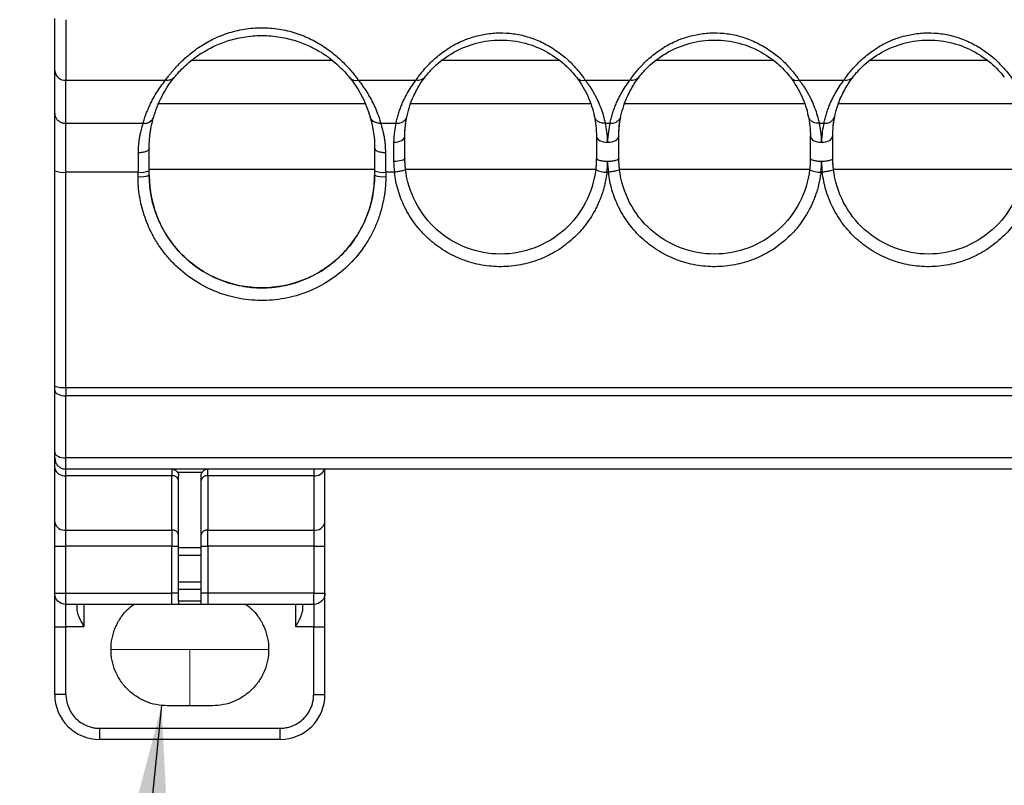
# Model space of a CAD drawing. Header units: millimetres. Extents: x 13 to 546, y 13 to 419.
# Tile 11 of 27: x 84 to 128, y 296 to 330. Entities that reach past the tile are written whole.
import ezdxf

# ---------------------------------------------------------------- set-up
doc = ezdxf.new("R2010")
doc.units = ezdxf.units.MM
doc.header["$LTSCALE"] = 2
doc.linetypes.add('CENTERX2', pattern=[20.32, 12.7, -2.54, 2.54, -2.54])
doc.layers.add('DIMENSIONS', color=140, linetype='Continuous', lineweight=25)
doc.styles.add('SLDTEXTSTYLE0', font='TXT', dxfattribs={"width": 0.7})
doc.dimstyles.new('SLDDIMSTYLE4', dxfattribs={"dimtxt": 4.316016, "dimasz": 6.604, "dimexe": 0, "dimexo": 0.0625, "dimgap": 1.079004, "dimtad": 0, "dimtih": 1, "dimtoh": 1, "dimrnd": 1e-09, "dimzin": 4, "dimdsep": 46, "dimtxsty": 'SLDTEXTSTYLE0', "dimsah": 1, "dimcen": 0, "dimadec": 0, "dimazin": 1, "dimtfac": 1, "dimtofl": 0, "dimtmove": 0, "dimatfit": 3, "dimfxl": 0, "dimfrac": 2, "dimtolj": 1, "dimtzin": 12, "dimarcsym": 0})

# ---------------------------------------------------------------- blocks, each defined once
blk = doc.blocks.new('_D_9')
at = {"layer": 'DIMENSIONS'}
for p, q in [((90.538, 299.761), (88.206, 277.032)), ((58.194, 283.3), (56.745, 283.3)), ((56.745, 283.3), (56.745, 276.44)), ((71.02, 283.3), (72.469, 283.3)), ((72.469, 283.3), (72.469, 276.44)), ((88.206, 277.032), (77.093, 277.032)), ((56.745, 276.44), (58.194, 276.44)), ((72.469, 276.44), (71.02, 276.44))]:
    blk.add_line(p, q, dxfattribs=at)
blk.add_solid([(90.538, 299.761), (88.853, 293.296), (90.875, 293.088)], dxfattribs=at)
at = {"layer": 'DIMENSIONS', "char_height": 4.2333, "attachment_point": 1, "style": 'SLDTEXTSTYLE0'}
for s, insert in [('%%c', (56.731, 289.723)), ('5.0', (63.248, 289.723)), ('0.20', (58.194, 281.897)), ('X4', (60.879, 274.071))]:
    blk.add_mtext(s, dxfattribs=dict(at, insert=insert))

msp = doc.modelspace()

# ---------------------------------------------------------------- linework, layer by layer
for p, q in [((86.293, 330.202), (86.293, 327.515)), ((98.135, 328.388), (91.852, 328.388)), ((108.222, 328.388), (102.965, 328.388)), ((117.722, 328.388), (112.465, 328.388)), ((127.222, 328.388), (121.965, 328.388)), ((85.793, 326.036), (85.793, 327.951)), ((86.293, 327.515), (90.712, 327.515)), ((86.293, 325.603), (86.293, 327.515)), ((99.274, 327.515), (101.834, 327.515)), ((109.353, 327.515), (111.334, 327.515)), ((118.853, 327.515), (120.834, 327.515)), ((90.402, 326.478), (99.584, 326.478)), ((101.591, 326.478), (109.595, 326.478)), ((111.091, 326.478), (119.095, 326.478)), ((120.591, 326.478), (128.595, 326.478)), ((86.293, 325.603), (89.713, 325.603)), ((86.293, 323.432), (86.293, 325.603)), ((100.274, 325.603), (100.947, 325.603)), ((110.24, 325.603), (110.447, 325.603)), ((119.74, 325.603), (119.947, 325.603)), ((89.993, 324.498), (89.976, 324.462)), ((100.011, 324.461), (99.993, 324.498)), ((100.843, 324.762), (100.843, 323.907)), ((89.493, 324.292), (89.493, 323.432)), ((100.493, 323.432), (100.493, 324.292)), ((99.993, 323.55), (89.993, 323.55)), ((109.814, 323.55), (101.373, 323.55)), ((119.314, 323.55), (110.873, 323.55)), ((128.814, 323.55), (120.373, 323.55)), ((85.793, 313.94), (85.793, 323.493)), ((89.493, 323.432), (86.293, 323.432)), ((86.293, 313.879), (86.293, 323.432)), ((89.493, 323.237), (89.493, 323.432)), ((89.993, 323.298), (89.993, 323.493)), ((99.993, 323.493), (99.993, 323.298)), ((100.876, 323.432), (100.493, 323.432)), ((100.493, 323.432), (100.493, 323.237)), ((110.376, 323.432), (110.311, 323.432)), ((119.876, 323.432), (119.811, 323.432)), ((85.793, 313.75), (85.793, 313.94)), ((85.793, 310.998), (85.793, 313.75)), ((86.293, 313.879), (165.293, 313.879)), ((86.293, 313.879), (86.293, 313.5)), ((165.293, 313.5), (86.293, 313.5)), ((86.293, 310.748), (86.293, 313.5)), ((85.793, 310.748), (85.831, 310.561)), ((165.293, 310.748), (86.293, 310.748)), ((86.293, 310.248), (86.293, 310.748)), ((85.793, 307.895), (85.793, 310.309)), ((165.293, 310.248), (86.293, 310.248)), ((86.293, 309.955), (86.293, 310.248)), ((90.993, 310.248), (90.993, 309.955)), ((92.336, 310.102), (91.251, 310.102)), ((92.593, 309.955), (92.593, 310.248)), ((97.293, 310.248), (97.293, 309.955)), ((97.793, 307.895), (97.793, 310.248)), ((90.993, 309.955), (86.293, 309.955)), ((86.293, 307.541), (86.293, 309.955)), ((90.993, 307.541), (90.993, 309.955)), ((91.293, 306.773), (91.293, 309.948)), ((92.293, 306.773), (92.293, 309.948)), ((97.293, 309.955), (92.593, 309.955)), ((92.593, 309.955), (92.593, 307.541)), ((97.293, 309.955), (97.293, 307.541)), ((86.293, 307.541), (90.993, 307.541)), ((86.293, 306.834), (86.293, 307.541)), ((90.993, 307.541), (90.993, 306.834)), ((92.593, 307.541), (97.293, 307.541)), ((92.593, 306.834), (92.593, 307.541)), ((97.293, 307.541), (97.293, 306.834)), ((85.793, 306.834), (86.293, 306.834)), ((85.793, 304.748), (85.793, 306.834)), ((90.993, 306.834), (86.293, 306.834)), ((86.293, 304.748), (86.293, 306.834)), ((90.993, 306.834), (91.293, 306.834)), ((90.993, 304.748), (90.993, 306.834)), ((91.293, 306.773), (92.293, 306.773)), ((92.293, 306.834), (92.593, 306.834)), ((92.593, 306.834), (92.593, 304.748)), ((97.293, 306.834), (92.593, 306.834)), ((97.293, 306.834), (97.793, 306.834)), ((97.293, 306.834), (97.293, 304.748)), ((97.793, 304.748), (97.793, 306.834)), ((92.293, 306.42), (91.293, 306.42)), ((91.293, 305.255), (91.293, 306.42)), ((92.293, 305.255), (92.293, 306.42)), ((91.293, 305.255), (92.293, 305.255)), ((85.793, 304.748), (85.94, 304.748)), ((86.293, 304.748), (90.993, 304.748)), ((90.993, 304.248), (90.993, 304.748)), ((91.293, 304.748), (90.993, 304.748)), ((92.293, 304.902), (91.293, 304.902)), ((91.293, 304.395), (91.293, 304.902)), ((92.293, 304.395), (92.293, 304.902)), ((92.593, 304.748), (92.293, 304.748)), ((92.593, 304.748), (92.593, 304.248)), ((97.293, 304.748), (92.593, 304.748)), ((97.293, 304.748), (97.647, 304.748)), ((92.293, 304.395), (91.293, 304.395)), ((90.993, 304.248), (86.293, 304.248)), ((86.293, 303.248), (86.293, 304.248)), ((87.093, 304.248), (87.093, 303.248)), ((92.293, 304.248), (91.293, 304.248)), ((97.293, 304.248), (92.593, 304.248)), ((96.493, 303.248), (96.493, 304.248)), ((97.293, 304.248), (97.293, 303.248)), ((85.793, 303.248), (86.293, 303.248)), ((85.793, 300.248), (85.793, 303.248)), ((87.093, 303.248), (86.293, 303.248)), ((86.293, 300.248), (86.293, 303.248)), ((97.293, 303.248), (96.493, 303.248)), ((97.293, 303.248), (97.793, 303.248)), ((97.293, 300.248), (97.293, 303.248)), ((97.793, 300.248), (97.793, 303.248)), ((86.293, 300.248), (85.793, 300.248)), ((97.293, 300.248), (97.793, 300.248)), ((92.793, 299.748), (90.793, 299.748)), ((87.793, 298.748), (95.793, 298.748)), ((87.793, 298.248), (87.793, 298.748)), ((95.793, 298.748), (95.793, 298.248)), ((95.793, 298.248), (87.793, 298.248))]:
    msp.add_line(p, q)
at = {"color": 7, "linetype": 'CENTERX2', "lineweight": 18}
for p, q in [((88.293, 302.248), (95.293, 302.248)), ((91.793, 299.748), (91.793, 302.248))]:
    msp.add_line(p, q, dxfattribs=at)
at = {"flags": 128}
for points in [[(100.843, 324.762), (100.941, 324.768), (101.035, 324.784), (101.121, 324.81), (101.197, 324.846), (101.259, 324.889), (101.305, 324.939), (101.334, 324.992), (101.343, 325.048)], [(109.843, 325.048), (109.853, 324.992), (109.881, 324.939), (109.928, 324.889), (109.99, 324.846), (110.066, 324.81), (110.152, 324.784), (110.246, 324.768), (110.343, 324.762)], [(110.343, 324.762), (110.441, 324.768), (110.535, 324.784), (110.621, 324.81), (110.697, 324.846), (110.759, 324.889), (110.805, 324.939), (110.834, 324.992), (110.843, 325.048)], [(119.343, 325.048), (119.353, 324.992), (119.381, 324.939), (119.428, 324.889), (119.49, 324.846), (119.566, 324.81), (119.652, 324.784), (119.746, 324.768), (119.843, 324.762)], [(119.843, 324.762), (119.941, 324.768), (120.035, 324.784), (120.121, 324.81), (120.197, 324.846), (120.259, 324.889), (120.305, 324.939), (120.334, 324.992), (120.343, 325.048)], [(101.343, 324.048), (101.334, 324.021), (101.305, 323.994), (101.259, 323.97), (101.197, 323.948), (101.121, 323.931), (101.035, 323.918), (100.941, 323.91), (100.843, 323.907)], [(85.793, 313.75), (85.803, 313.702), (85.831, 313.655), (85.878, 313.612), (85.94, 313.574), (86.016, 313.543), (86.102, 313.519), (86.196, 313.505), (86.293, 313.5)], [(85.793, 310.998), (85.803, 310.949), (85.831, 310.903), (85.878, 310.859), (85.94, 310.821), (86.016, 310.79), (86.102, 310.767), (86.196, 310.753), (86.293, 310.748)]]:
    msp.add_lwpolyline(points, dxfattribs=at)
for centre, radius, start, end in [((86.264, 327.985), 0.471, 184.1503, 273.6216), ((99.181, 327.898), 0.394, 221.3721, 283.686), ((109.262, 327.903), 0.398, 220.1744, 283.2413), ((118.762, 327.903), 0.398, 220.1744, 283.2413), ((110.314, 324.537), 1.105, 243.1224, 269.8518), ((119.814, 324.537), 1.105, 243.1224, 269.8518), ((86.17, 324.504), 1.078, 249.5465, 276.5567), ((89.616, 324.504), 1.078, 263.4433, 290.4535), ((89.616, 324.309), 1.078, 263.4433, 290.4535), ((100.37, 324.504), 1.078, 249.5465, 276.5567), ((100.37, 324.309), 1.078, 249.5465, 276.5567), ((86.17, 314.95), 1.078, 249.5465, 276.5567), ((86.231, 310.397), 0.446, 191.4218, 278.0495), ((97.342, 310.435), 0.482, 264.2434, 337.2283), ((91.031, 309.69), 0.268, 11.4218, 98.0495), ((92.556, 309.69), 0.268, 81.9505, 168.5782), ((86.231, 307.983), 0.446, 191.4218, 278.0495), ((97.356, 307.983), 0.446, 261.9505, 348.5782), ((91.031, 307.276), 0.268, 11.4218, 98.0495), ((92.556, 307.276), 0.268, 81.9505, 168.5782), ((87.793, 300.248), 2, 180, 270), ((95.793, 300.248), 2, 270, 0)]:
    msp.add_arc(centre, radius, start, end)
for points, knots in [([(85.793, 327.951), (85.793, 327.982), (85.793, 328.043), (85.793, 328.146), (85.793, 328.255), (85.793, 328.413), (85.793, 328.63), (85.793, 328.918), (85.793, 329.23), (85.793, 329.56), (85.793, 329.903), (85.793, 330.141), (85.793, 330.259)], [0, 0, 0, 0, 0.061888, 0.123636, 0.185405, 0.247359, 0.373611, 0.50004, 0.626292, 0.752721, 0.876317, 1, 1, 1, 1]), ([(90.712, 327.515), (90.733, 327.544), (90.774, 327.601), (90.843, 327.693), (90.917, 327.788), (90.997, 327.886), (91.081, 327.986), (91.172, 328.088), (91.357, 328.287), (91.672, 328.589), (92.181, 328.982), (92.778, 329.336), (93.465, 329.619), (94.207, 329.804), (94.982, 329.867), (95.758, 329.807), (96.501, 329.626), (97.191, 329.344), (97.792, 328.991), (98.306, 328.598), (98.65, 328.267), (98.881, 328.015), (99.03, 327.839), (99.164, 327.669), (99.237, 327.566), (99.274, 327.515)], [0, 0, 0, 0, 0.016386, 0.03259, 0.048635, 0.06454, 0.08033, 0.096025, 0.111649, 0.171297, 0.230699, 0.295933, 0.361582, 0.430234, 0.499048, 0.56781, 0.636472, 0.702364, 0.767831, 0.827477, 0.887356, 0.914964, 0.942859, 0.971165, 1, 1, 1, 1]), ([(92.568, 328.862), (92.666, 328.917), (92.947, 329.076), (93.489, 329.281), (94.202, 329.456), (94.992, 329.52), (95.782, 329.456), (96.498, 329.283), (97.107, 329.043), (97.622, 328.763), (98.053, 328.463), (98.406, 328.161), (98.687, 327.875), (98.819, 327.716), (98.885, 327.637)], [0, 0, 0, 0, 0.046825, 0.134365, 0.23195, 0.340131, 0.448379, 0.546029, 0.633633, 0.711958, 0.788219, 0.86039, 0.93031, 1, 1, 1, 1]), ([(101.834, 327.515), (101.85, 327.539), (101.882, 327.586), (101.937, 327.662), (101.996, 327.742), (102.08, 327.851), (102.193, 327.989), (102.402, 328.224), (102.66, 328.471), (102.964, 328.718), (103.231, 328.906), (103.526, 329.084), (103.817, 329.231), (104.084, 329.343), (104.438, 329.464), (104.922, 329.577), (105.538, 329.636), (106.163, 329.594), (106.794, 329.461), (107.423, 329.222), (107.906, 328.941), (108.256, 328.694), (108.481, 328.51), (108.679, 328.325), (108.853, 328.144), (109.009, 327.969), (109.145, 327.806), (109.261, 327.652), (109.323, 327.56), (109.353, 327.515)], [0, 0, 0, 0, 0.015041, 0.030141, 0.045315, 0.060579, 0.09039, 0.11872, 0.180602, 0.214401, 0.247503, 0.284529, 0.321346, 0.346766, 0.372228, 0.433645, 0.494667, 0.555419, 0.619047, 0.686281, 0.757141, 0.790481, 0.822911, 0.852783, 0.883948, 0.913738, 0.942924, 0.971634, 1, 1, 1, 1]), ([(102.229, 327.646), (102.351, 327.803), (102.518, 327.997), (102.952, 328.391), (103.219, 328.59), (103.821, 328.926), (104.156, 329.064), (104.858, 329.25), (105.225, 329.298), (105.959, 329.298), (106.327, 329.25), (107.03, 329.065), (107.365, 328.927), (107.968, 328.59), (108.234, 328.391), (108.668, 327.997), (108.836, 327.803), (108.957, 327.646)], [0, 0, 0, 0, 0.125, 0.125, 0.25, 0.25, 0.375, 0.375, 0.5, 0.5, 0.625, 0.625, 0.75, 0.75, 0.875, 0.875, 1, 1, 1, 1]), ([(111.334, 327.515), (111.35, 327.539), (111.382, 327.586), (111.437, 327.662), (111.496, 327.742), (111.58, 327.851), (111.693, 327.989), (111.902, 328.224), (112.16, 328.471), (112.464, 328.718), (112.731, 328.906), (113.026, 329.084), (113.317, 329.231), (113.584, 329.343), (113.938, 329.464), (114.422, 329.577), (115.038, 329.636), (115.663, 329.594), (116.294, 329.461), (116.923, 329.222), (117.406, 328.941), (117.756, 328.694), (117.981, 328.51), (118.179, 328.325), (118.353, 328.144), (118.509, 327.969), (118.645, 327.806), (118.761, 327.652), (118.823, 327.56), (118.853, 327.515)], [0, 0, 0, 0, 0.015041, 0.030141, 0.045315, 0.060579, 0.09039, 0.11872, 0.180602, 0.214401, 0.247503, 0.284529, 0.321346, 0.346766, 0.372228, 0.433645, 0.494667, 0.555419, 0.619047, 0.686281, 0.757141, 0.790481, 0.822911, 0.852783, 0.883948, 0.913738, 0.942924, 0.971634, 1, 1, 1, 1]), ([(111.729, 327.646), (111.851, 327.803), (112.018, 327.997), (112.452, 328.391), (112.719, 328.59), (113.321, 328.926), (113.656, 329.064), (114.358, 329.25), (114.725, 329.298), (115.459, 329.298), (115.827, 329.25), (116.53, 329.065), (116.865, 328.927), (117.468, 328.59), (117.734, 328.391), (118.168, 327.997), (118.336, 327.803), (118.457, 327.646)], [0, 0, 0, 0, 0.125, 0.125, 0.25, 0.25, 0.375, 0.375, 0.5, 0.5, 0.625, 0.625, 0.75, 0.75, 0.875, 0.875, 1, 1, 1, 1]), ([(120.834, 327.515), (120.85, 327.539), (120.882, 327.586), (120.937, 327.662), (120.996, 327.742), (121.08, 327.851), (121.193, 327.989), (121.402, 328.224), (121.66, 328.471), (121.964, 328.718), (122.231, 328.906), (122.526, 329.084), (122.817, 329.231), (123.084, 329.343), (123.438, 329.464), (123.922, 329.577), (124.538, 329.636), (125.163, 329.594), (125.794, 329.461), (126.423, 329.222), (126.906, 328.941), (127.256, 328.694), (127.481, 328.51), (127.679, 328.325), (127.853, 328.144), (128.009, 327.969), (128.145, 327.806), (128.261, 327.652), (128.323, 327.56), (128.353, 327.515)], [0, 0, 0, 0, 0.015041, 0.030141, 0.045315, 0.060579, 0.09039, 0.11872, 0.180602, 0.214401, 0.247503, 0.284529, 0.321346, 0.346766, 0.372228, 0.433645, 0.494667, 0.555419, 0.619047, 0.686281, 0.757141, 0.790481, 0.822911, 0.852783, 0.883948, 0.913738, 0.942924, 0.971634, 1, 1, 1, 1]), ([(121.229, 327.646), (121.351, 327.803), (121.518, 327.997), (121.952, 328.391), (122.219, 328.59), (122.821, 328.926), (123.156, 329.064), (123.858, 329.25), (124.225, 329.298), (124.959, 329.298), (125.327, 329.25), (126.03, 329.065), (126.365, 328.927), (126.968, 328.59), (127.234, 328.391), (127.668, 327.997), (127.836, 327.803), (127.957, 327.646)], [0, 0, 0, 0, 0.125, 0.125, 0.25, 0.25, 0.375, 0.375, 0.5, 0.5, 0.625, 0.625, 0.75, 0.75, 0.875, 0.875, 1, 1, 1, 1]), ([(91.101, 327.637), (91.167, 327.716), (91.299, 327.875), (91.58, 328.161), (91.935, 328.461), (92.269, 328.706), (92.5, 328.826), (92.568, 328.862)], [0, 0, 0, 0, 0.218117, 0.436966, 0.662861, 0.901556, 1, 1, 1, 1]), ([(89.713, 325.603), (89.734, 325.674), (89.778, 325.815), (89.854, 326.024), (89.936, 326.228), (90.027, 326.428), (90.146, 326.665), (90.299, 326.934), (90.492, 327.232), (90.64, 327.422), (90.712, 327.515)], [0, 0, 0, 0, 0.108967, 0.216079, 0.321383, 0.424927, 0.526762, 0.691352, 0.849006, 1, 1, 1, 1]), ([(90.193, 325.896), (90.279, 326.193), (90.395, 326.488), (90.693, 327.07), (90.876, 327.357), (91.101, 327.637)], [0, 0, 0, 0, 0.5, 0.5, 1, 1, 1, 1]), ([(91.101, 327.637), (91.063, 327.589), (91.006, 327.549), (90.869, 327.504), (90.789, 327.5), (90.712, 327.515)], [0, 0, 0, 0, 0.5, 0.5, 1, 1, 1, 1]), ([(98.885, 327.637), (99.111, 327.357), (99.294, 327.07), (99.592, 326.488), (99.708, 326.193), (99.794, 325.896)], [0, 0, 0, 0, 0.5, 0.5, 1, 1, 1, 1]), ([(99.274, 327.515), (99.321, 327.455), (99.415, 327.335), (99.544, 327.152), (99.665, 326.967), (99.776, 326.78), (99.902, 326.548), (100.035, 326.268), (100.169, 325.939), (100.239, 325.716), (100.274, 325.603)], [0, 0, 0, 0, 0.097391, 0.195101, 0.29319, 0.391718, 0.490744, 0.657418, 0.827101, 1, 1, 1, 1]), ([(100.947, 325.603), (100.964, 325.675), (100.997, 325.817), (101.058, 326.026), (101.125, 326.228), (101.2, 326.424), (101.301, 326.655), (101.437, 326.92), (101.619, 327.221), (101.762, 327.417), (101.834, 327.515)], [0, 0, 0, 0, 0.110498, 0.217874, 0.322178, 0.423465, 0.521792, 0.682366, 0.841665, 1, 1, 1, 1]), ([(102.229, 327.646), (102.191, 327.596), (102.135, 327.553), (101.995, 327.505), (101.913, 327.5), (101.834, 327.515)], [0, 0, 0, 0, 0.5, 0.5, 1, 1, 1, 1]), ([(101.87, 327.082), (101.898, 327.139), (101.994, 327.33), (102.132, 327.515), (102.229, 327.646)], [0, 0, 0, 0, 0.296527, 1, 1, 1, 1]), ([(108.957, 327.646), (109.17, 327.37), (109.336, 327.087), (109.595, 326.514), (109.688, 326.223), (109.75, 325.932)], [0, 0, 0, 0, 0.5, 0.5, 1, 1, 1, 1]), ([(109.353, 327.515), (109.388, 327.468), (109.459, 327.374), (109.558, 327.231), (109.651, 327.083), (109.74, 326.932), (109.822, 326.777), (109.926, 326.564), (110.042, 326.289), (110.156, 325.951), (110.212, 325.72), (110.24, 325.603)], [0, 0, 0, 0, 0.075695, 0.152777, 0.231293, 0.311285, 0.392794, 0.475858, 0.645786, 0.820411, 1, 1, 1, 1]), ([(110.447, 325.603), (110.464, 325.675), (110.497, 325.817), (110.558, 326.026), (110.625, 326.228), (110.7, 326.424), (110.801, 326.655), (110.937, 326.92), (111.119, 327.221), (111.262, 327.417), (111.334, 327.515)], [0, 0, 0, 0, 0.110498, 0.217874, 0.322178, 0.423464, 0.521792, 0.682366, 0.841664, 1, 1, 1, 1]), ([(111.729, 327.646), (111.691, 327.596), (111.635, 327.553), (111.495, 327.505), (111.413, 327.5), (111.334, 327.515)], [0, 0, 0, 0, 0.5, 0.5, 1, 1, 1, 1]), ([(111.37, 327.082), (111.398, 327.139), (111.494, 327.33), (111.632, 327.515), (111.729, 327.646)], [0, 0, 0, 0, 0.296527, 1, 1, 1, 1]), ([(118.457, 327.646), (118.67, 327.37), (118.836, 327.087), (119.095, 326.514), (119.188, 326.223), (119.25, 325.932)], [0, 0, 0, 0, 0.5, 0.5, 1, 1, 1, 1]), ([(118.853, 327.515), (118.888, 327.468), (118.959, 327.374), (119.058, 327.231), (119.151, 327.083), (119.24, 326.932), (119.322, 326.777), (119.426, 326.564), (119.542, 326.289), (119.656, 325.951), (119.712, 325.72), (119.74, 325.603)], [0, 0, 0, 0, 0.075695, 0.152777, 0.231293, 0.311285, 0.392794, 0.475858, 0.645786, 0.820411, 1, 1, 1, 1]), ([(119.947, 325.603), (119.964, 325.675), (119.997, 325.817), (120.058, 326.026), (120.125, 326.228), (120.2, 326.424), (120.301, 326.655), (120.437, 326.92), (120.619, 327.221), (120.762, 327.417), (120.834, 327.515)], [0, 0, 0, 0, 0.110498, 0.217874, 0.322178, 0.423464, 0.521792, 0.682366, 0.841664, 1, 1, 1, 1]), ([(121.229, 327.646), (121.191, 327.596), (121.135, 327.553), (120.995, 327.505), (120.913, 327.5), (120.834, 327.515)], [0, 0, 0, 0, 0.5, 0.5, 1, 1, 1, 1]), ([(120.87, 327.082), (120.898, 327.139), (120.994, 327.33), (121.132, 327.515), (121.229, 327.646)], [0, 0, 0, 0, 0.296527, 1, 1, 1, 1]), ([(101.436, 325.932), (101.475, 326.087), (101.548, 326.378), (101.694, 326.762), (101.818, 326.988), (101.87, 327.082)], [0, 0, 0, 0, 0.401861, 0.751878, 1, 1, 1, 1]), ([(110.936, 325.932), (110.975, 326.087), (111.048, 326.378), (111.194, 326.762), (111.318, 326.988), (111.37, 327.082)], [0, 0, 0, 0, 0.401861, 0.751878, 1, 1, 1, 1]), ([(120.436, 325.932), (120.475, 326.087), (120.548, 326.378), (120.694, 326.762), (120.818, 326.988), (120.87, 327.082)], [0, 0, 0, 0, 0.401861, 0.751878, 1, 1, 1, 1]), ([(85.793, 326.036), (85.794, 326.015), (85.796, 325.973), (85.812, 325.914), (85.836, 325.858), (85.866, 325.809), (85.902, 325.764), (85.943, 325.726), (85.986, 325.693), (86.031, 325.666), (86.077, 325.645), (86.123, 325.628), (86.168, 325.616), (86.212, 325.608), (86.253, 325.604), (86.28, 325.603), (86.293, 325.603)], [0, 0, 0, 0, 0.092911, 0.182519, 0.268823, 0.351823, 0.431519, 0.507909, 0.580994, 0.650773, 0.717245, 0.780411, 0.84027, 0.896821, 0.950064, 1, 1, 1, 1]), ([(85.793, 323.493), (85.793, 323.557), (85.793, 323.685), (85.793, 323.875), (85.793, 324.062), (85.793, 324.31), (85.793, 324.614), (85.793, 324.96), (85.793, 325.281), (85.793, 325.538), (85.793, 325.741), (85.793, 325.898), (85.793, 325.99), (85.793, 326.036)], [0, 0, 0, 0, 0.0617642, 0.1233545, 0.1849654, 0.2467912, 0.3733187, 0.5000119, 0.6265395, 0.7532327, 0.835529, 0.9176307, 1, 1, 1, 1]), ([(89.713, 325.603), (89.731, 325.602), (89.768, 325.601), (89.824, 325.605), (89.891, 325.618), (89.966, 325.642), (90.048, 325.689), (90.138, 325.768), (90.172, 325.848), (90.193, 325.896)], [0, 0, 0, 0, 0.083908, 0.170538, 0.259431, 0.401351, 0.548538, 0.725468, 1, 1, 1, 1]), ([(89.985, 324.451), (89.987, 324.57), (89.99, 324.776), (90.014, 325.018), (90.039, 325.21), (90.072, 325.406), (90.123, 325.648), (90.164, 325.797), (90.188, 325.882)], [0, 0, 0, 0, 0.201919, 0.349502, 0.447863, 0.576199, 0.759733, 1, 1, 1, 1]), ([(100.274, 325.603), (100.256, 325.602), (100.212, 325.6), (100.136, 325.608), (100.043, 325.632), (99.941, 325.685), (99.845, 325.772), (99.812, 325.853), (99.794, 325.896)], [0, 0, 0, 0, 0.084182, 0.200614, 0.352084, 0.539372, 0.758754, 1, 1, 1, 1]), ([(99.799, 325.882), (99.824, 325.791), (99.874, 325.612), (99.942, 325.27), (99.992, 324.89), (99.998, 324.603), (100.001, 324.461)], [0, 0, 0, 0, 0.255169, 0.506769, 0.754849, 1, 1, 1, 1]), ([(100.947, 325.603), (100.966, 325.603), (101.013, 325.602), (101.096, 325.612), (101.199, 325.644), (101.294, 325.701), (101.366, 325.775), (101.413, 325.85), (101.429, 325.905), (101.436, 325.932)], [0, 0, 0, 0, 0.084116, 0.20487, 0.36475, 0.563069, 0.71411, 0.860628, 1, 1, 1, 1]), ([(101.335, 324.991), (101.341, 325.167), (101.353, 325.525), (101.403, 325.776), (101.428, 325.903)], [0, 0, 0, 0, 0.4943915, 1, 1, 1, 1]), ([(101.343, 325.048), (101.344, 325.085), (101.344, 325.163), (101.349, 325.282), (101.358, 325.408), (101.374, 325.57), (101.397, 325.729), (101.42, 325.856), (101.432, 325.913), (101.436, 325.932)], [0, 0, 0, 0, 0.101457, 0.216062, 0.343915, 0.485101, 0.742003, 0.914061, 1, 1, 1, 1]), ([(110.24, 325.603), (110.22, 325.603), (110.173, 325.602), (110.093, 325.612), (109.994, 325.642), (109.89, 325.702), (109.794, 325.8), (109.765, 325.887), (109.75, 325.932)], [0, 0, 0, 0, 0.085572, 0.203341, 0.356022, 0.543955, 0.762448, 1, 1, 1, 1]), ([(109.758, 325.903), (109.784, 325.776), (109.834, 325.525), (109.846, 325.167), (109.851, 324.991)], [0, 0, 0, 0, 0.5056742, 1, 1, 1, 1]), ([(110.447, 325.603), (110.466, 325.603), (110.513, 325.602), (110.596, 325.612), (110.699, 325.644), (110.794, 325.701), (110.866, 325.775), (110.913, 325.85), (110.929, 325.905), (110.936, 325.932)], [0, 0, 0, 0, 0.084094, 0.20484, 0.364726, 0.563069, 0.71411, 0.860628, 1, 1, 1, 1]), ([(110.835, 324.991), (110.841, 325.167), (110.853, 325.525), (110.903, 325.776), (110.928, 325.903)], [0, 0, 0, 0, 0.494392, 1, 1, 1, 1]), ([(110.843, 325.048), (110.844, 325.085), (110.844, 325.163), (110.849, 325.282), (110.858, 325.408), (110.874, 325.57), (110.897, 325.729), (110.92, 325.856), (110.932, 325.913), (110.936, 325.932)], [0, 0, 0, 0, 0.101457, 0.216062, 0.343915, 0.485101, 0.742003, 0.914061, 1, 1, 1, 1]), ([(119.74, 325.603), (119.72, 325.603), (119.673, 325.602), (119.593, 325.612), (119.494, 325.642), (119.39, 325.702), (119.294, 325.8), (119.265, 325.887), (119.25, 325.932)], [0, 0, 0, 0, 0.0855716, 0.2033409, 0.3560217, 0.5439549, 0.7624476, 1, 1, 1, 1]), ([(119.258, 325.903), (119.284, 325.776), (119.334, 325.525), (119.346, 325.167), (119.351, 324.991)], [0, 0, 0, 0, 0.505674, 1, 1, 1, 1]), ([(119.947, 325.603), (119.966, 325.603), (120.013, 325.602), (120.096, 325.612), (120.199, 325.644), (120.294, 325.701), (120.366, 325.775), (120.413, 325.85), (120.429, 325.905), (120.436, 325.932)], [0, 0, 0, 0, 0.084094, 0.20484, 0.364726, 0.563069, 0.71411, 0.860628, 1, 1, 1, 1]), ([(120.335, 324.991), (120.341, 325.167), (120.353, 325.525), (120.403, 325.776), (120.428, 325.903)], [0, 0, 0, 0, 0.494392, 1, 1, 1, 1]), ([(120.343, 325.048), (120.344, 325.085), (120.344, 325.163), (120.349, 325.282), (120.358, 325.408), (120.374, 325.57), (120.397, 325.729), (120.42, 325.856), (120.432, 325.913), (120.436, 325.932)], [0, 0, 0, 0, 0.101457, 0.216062, 0.343915, 0.485101, 0.742003, 0.914061, 1, 1, 1, 1]), ([(89.713, 325.603), (89.705, 325.581), (89.687, 325.531), (89.658, 325.439), (89.627, 325.327), (89.592, 325.185), (89.56, 325.031), (89.532, 324.858), (89.511, 324.674), (89.498, 324.483), (89.495, 324.35), (89.493, 324.292)], [0, 0, 0, 0, 0.070502, 0.160828, 0.27107, 0.376986, 0.516826, 0.629048, 0.754021, 0.892947, 1, 1, 1, 1]), ([(100.493, 324.292), (100.493, 324.328), (100.491, 324.408), (100.485, 324.535), (100.474, 324.687), (100.456, 324.847), (100.429, 325.02), (100.397, 325.175), (100.357, 325.338), (100.318, 325.479), (100.287, 325.567), (100.274, 325.603)], [0, 0, 0, 0, 0.0667286, 0.1468201, 0.2401872, 0.3642137, 0.4741228, 0.6142456, 0.7211615, 0.8838155, 1, 1, 1, 1]), ([(89.976, 324.462), (89.971, 324.447), (89.957, 324.406), (89.854, 324.349), (89.69, 324.301), (89.559, 324.295), (89.493, 324.292)], [0, 0, 0, 0, 0.152281, 0.434854, 0.717427, 1, 1, 1, 1]), ([(100.493, 324.292), (100.428, 324.295), (100.296, 324.301), (100.133, 324.349), (100.03, 324.406), (100.016, 324.447), (100.011, 324.461)], [0, 0, 0, 0, 0.283683, 0.567366, 0.851049, 1, 1, 1, 1]), ([(101.373, 323.55), (101.367, 323.606), (101.355, 323.717), (101.345, 323.883), (101.344, 323.993), (101.343, 324.048)], [0, 0, 0, 0, 0.331071, 0.664236, 1, 1, 1, 1]), ([(101.372, 323.552), (101.368, 323.593), (101.359, 323.676), (101.35, 323.8), (101.344, 323.925), (101.344, 324.007), (101.343, 324.048)], [0, 0, 0, 0, 0.245272, 0.493668, 0.745226, 1, 1, 1, 1]), ([(109.843, 324.048), (109.843, 323.993), (109.841, 323.883), (109.832, 323.717), (109.82, 323.606), (109.814, 323.55)], [0, 0, 0, 0, 0.335764, 0.668929, 1, 1, 1, 1]), ([(109.843, 324.048), (109.843, 324.007), (109.842, 323.925), (109.837, 323.8), (109.828, 323.676), (109.819, 323.593), (109.814, 323.552)], [0, 0, 0, 0, 0.254517, 0.505987, 0.754471, 1, 1, 1, 1]), ([(110.343, 323.907), (110.285, 323.907), (110.221, 323.91), (110.098, 323.924), (110.039, 323.935), (109.941, 323.962), (109.903, 323.979), (109.854, 324.014), (109.843, 324.032), (109.843, 324.048)], [0, 0, 0, 0, 0.25, 0.25, 0.5, 0.5, 0.75, 0.75, 1, 1, 1, 1]), ([(110.843, 324.048), (110.843, 324.032), (110.833, 324.014), (110.784, 323.979), (110.745, 323.962), (110.648, 323.935), (110.588, 323.924), (110.465, 323.91), (110.402, 323.907), (110.343, 323.907)], [0, 0, 0, 0, 0.25, 0.25, 0.5, 0.5, 0.75, 0.75, 1, 1, 1, 1]), ([(110.873, 323.55), (110.867, 323.606), (110.855, 323.717), (110.845, 323.883), (110.844, 323.993), (110.843, 324.048)], [0, 0, 0, 0, 0.331071, 0.664236, 1, 1, 1, 1]), ([(110.872, 323.552), (110.868, 323.593), (110.859, 323.676), (110.85, 323.8), (110.844, 323.925), (110.844, 324.007), (110.843, 324.048)], [0, 0, 0, 0, 0.245272, 0.493668, 0.745226, 1, 1, 1, 1]), ([(119.343, 324.048), (119.343, 323.993), (119.341, 323.883), (119.332, 323.717), (119.32, 323.606), (119.314, 323.55)], [0, 0, 0, 0, 0.335764, 0.668929, 1, 1, 1, 1]), ([(119.343, 324.048), (119.343, 324.007), (119.342, 323.925), (119.337, 323.8), (119.328, 323.676), (119.319, 323.593), (119.314, 323.552)], [0, 0, 0, 0, 0.254517, 0.505987, 0.754471, 1, 1, 1, 1]), ([(119.843, 323.907), (119.785, 323.907), (119.721, 323.91), (119.598, 323.924), (119.539, 323.935), (119.441, 323.962), (119.403, 323.979), (119.354, 324.014), (119.343, 324.032), (119.343, 324.048)], [0, 0, 0, 0, 0.25, 0.25, 0.5, 0.5, 0.75, 0.75, 1, 1, 1, 1]), ([(120.343, 324.048), (120.343, 324.032), (120.333, 324.014), (120.284, 323.979), (120.245, 323.962), (120.148, 323.935), (120.088, 323.924), (119.965, 323.91), (119.902, 323.907), (119.843, 323.907)], [0, 0, 0, 0, 0.25, 0.25, 0.5, 0.5, 0.75, 0.75, 1, 1, 1, 1]), ([(120.373, 323.55), (120.367, 323.606), (120.355, 323.717), (120.345, 323.883), (120.344, 323.993), (120.343, 324.048)], [0, 0, 0, 0, 0.331071, 0.664236, 1, 1, 1, 1]), ([(120.372, 323.552), (120.368, 323.593), (120.359, 323.676), (120.35, 323.8), (120.344, 323.925), (120.344, 324.007), (120.343, 324.048)], [0, 0, 0, 0, 0.245272, 0.493668, 0.745226, 1, 1, 1, 1]), ([(101.372, 323.552), (101.373, 323.545), (101.364, 323.536), (101.318, 323.516), (101.281, 323.504), (101.185, 323.481), (101.125, 323.469), (101.001, 323.448), (100.936, 323.439), (100.876, 323.432)], [0, 0, 0, 0, 0.25, 0.25, 0.5, 0.5, 0.75, 0.75, 1, 1, 1, 1]), ([(109.814, 323.552), (109.754, 323.043), (109.601, 322.544), (109.128, 321.633), (108.807, 321.22), (108.039, 320.534), (107.591, 320.262), (106.626, 319.894), (106.11, 319.798), (105.076, 319.798), (104.56, 319.894), (103.595, 320.262), (103.147, 320.535), (102.379, 321.221), (102.058, 321.634), (101.585, 322.545), (101.432, 323.044), (101.372, 323.552)], [0, 0, 0, 0, 0.125, 0.125, 0.25, 0.25, 0.375, 0.375, 0.5, 0.5, 0.625, 0.625, 0.75, 0.75, 0.875, 0.875, 1, 1, 1, 1]), ([(110.872, 323.552), (110.873, 323.545), (110.864, 323.536), (110.818, 323.516), (110.781, 323.504), (110.685, 323.481), (110.625, 323.469), (110.501, 323.448), (110.436, 323.439), (110.376, 323.432)], [0, 0, 0, 0, 0.25, 0.25, 0.5, 0.5, 0.75, 0.75, 1, 1, 1, 1]), ([(119.314, 323.552), (119.254, 323.043), (119.101, 322.544), (118.628, 321.633), (118.307, 321.22), (117.539, 320.534), (117.091, 320.262), (116.126, 319.894), (115.61, 319.798), (114.576, 319.798), (114.06, 319.894), (113.095, 320.262), (112.647, 320.535), (111.879, 321.221), (111.558, 321.634), (111.085, 322.545), (110.932, 323.044), (110.872, 323.552)], [0, 0, 0, 0, 0.125, 0.125, 0.25, 0.25, 0.375, 0.375, 0.5, 0.5, 0.625, 0.625, 0.75, 0.75, 0.875, 0.875, 1, 1, 1, 1]), ([(120.372, 323.552), (120.373, 323.545), (120.364, 323.536), (120.318, 323.516), (120.281, 323.504), (120.185, 323.481), (120.125, 323.469), (120.001, 323.448), (119.936, 323.439), (119.876, 323.432)], [0, 0, 0, 0, 0.25, 0.25, 0.5, 0.5, 0.75, 0.75, 1, 1, 1, 1]), ([(128.814, 323.552), (128.754, 323.043), (128.601, 322.544), (128.128, 321.633), (127.807, 321.22), (127.039, 320.534), (126.591, 320.262), (125.626, 319.894), (125.11, 319.798), (124.076, 319.798), (123.56, 319.894), (122.595, 320.262), (122.147, 320.535), (121.379, 321.221), (121.058, 321.634), (120.585, 322.545), (120.432, 323.044), (120.372, 323.552)], [0, 0, 0, 0, 0.125, 0.125, 0.25, 0.25, 0.375, 0.375, 0.5, 0.5, 0.625, 0.625, 0.75, 0.75, 0.875, 0.875, 1, 1, 1, 1]), ([(100.493, 323.237), (100.492, 323.164), (100.491, 323.017), (100.477, 322.797), (100.455, 322.578), (100.424, 322.36), (100.366, 322.039), (100.26, 321.621), (100.078, 321.117), (99.848, 320.634), (99.482, 320.025), (98.918, 319.335), (98.094, 318.653), (97.154, 318.142), (96.134, 317.822), (95.071, 317.703), (94.005, 317.792), (92.971, 318.084), (92.006, 318.577), (91.291, 319.142), (90.791, 319.675), (90.453, 320.116), (90.159, 320.593), (89.932, 321.066), (89.764, 321.517), (89.643, 321.939), (89.557, 322.366), (89.503, 322.8), (89.497, 323.091), (89.493, 323.237)], [0, 0, 0, 0, 0.012845, 0.025651, 0.03844, 0.051231, 0.064044, 0.095232, 0.12636, 0.157287, 0.188289, 0.249763, 0.311384, 0.3729, 0.434195, 0.495481, 0.556847, 0.61831, 0.680443, 0.743566, 0.775381, 0.807345, 0.840117, 0.872769, 0.898497, 0.923926, 0.949213, 0.974517, 1, 1, 1, 1]), ([(99.993, 323.298), (99.993, 322.647), (99.864, 321.995), (99.366, 320.788), (98.998, 320.233), (98.074, 319.306), (97.519, 318.934), (96.307, 318.43), (95.651, 318.298), (94.336, 318.298), (93.679, 318.429), (92.467, 318.934), (91.913, 319.306), (90.989, 320.233), (90.62, 320.788), (90.122, 321.995), (89.993, 322.647), (89.993, 323.298)], [0, 0, 0, 0, 0.125, 0.125, 0.25, 0.25, 0.375, 0.375, 0.5, 0.5, 0.625, 0.625, 0.75, 0.75, 0.875, 0.875, 1, 1, 1, 1]), ([(89.993, 323.298), (89.994, 323.219), (89.996, 323.061), (90.014, 322.826), (90.041, 322.592), (90.079, 322.361), (90.129, 322.132), (90.189, 321.905), (90.261, 321.679), (90.373, 321.374), (90.546, 320.994), (90.803, 320.555), (91.105, 320.14), (91.566, 319.629), (92.232, 319.088), (93.128, 318.624), (94.06, 318.356), (94.993, 318.27), (95.927, 318.356), (96.859, 318.624), (97.755, 319.088), (98.555, 319.738), (99.097, 320.407), (99.441, 320.994), (99.647, 321.448), (99.806, 321.914), (99.915, 322.378), (99.981, 322.841), (99.989, 323.146), (99.993, 323.298)], [0, 0, 0, 0, 0.015187, 0.030273, 0.04529, 0.060273, 0.075254, 0.090267, 0.105346, 0.120523, 0.152773, 0.185023, 0.217911, 0.250804, 0.316396, 0.380537, 0.442054, 0.500065, 0.558076, 0.619593, 0.683734, 0.749326, 0.81502, 0.847235, 0.879519, 0.910477, 0.9415, 0.970734, 1, 1, 1, 1]), ([(110.311, 323.432), (110.301, 323.359), (110.282, 323.212), (110.24, 322.994), (110.189, 322.778), (110.128, 322.566), (110.057, 322.358), (109.977, 322.152), (109.886, 321.949), (109.689, 321.558), (109.329, 321.008), (108.723, 320.38), (108.017, 319.87), (107.228, 319.5), (106.386, 319.276), (105.514, 319.212), (104.64, 319.305), (103.798, 319.56), (103.031, 319.96), (102.464, 320.392), (102.069, 320.793), (101.793, 321.13), (101.541, 321.496), (101.331, 321.877), (101.163, 322.26), (101.032, 322.642), (100.933, 323.033), (100.895, 323.299), (100.876, 323.432)], [0, 0, 0, 0, 0.016238, 0.032371, 0.048434, 0.06446, 0.080486, 0.096546, 0.112675, 0.128909, 0.191954, 0.254964, 0.317638, 0.380258, 0.442862, 0.505422, 0.568736, 0.632117, 0.695115, 0.755536, 0.785991, 0.817409, 0.850293, 0.882552, 0.912105, 0.941391, 0.970619, 1, 1, 1, 1]), ([(119.811, 323.432), (119.801, 323.359), (119.782, 323.212), (119.74, 322.994), (119.689, 322.778), (119.628, 322.566), (119.557, 322.358), (119.477, 322.152), (119.386, 321.949), (119.189, 321.558), (118.829, 321.008), (118.223, 320.38), (117.517, 319.87), (116.728, 319.5), (115.886, 319.276), (115.014, 319.212), (114.14, 319.305), (113.298, 319.56), (112.531, 319.96), (111.964, 320.392), (111.569, 320.793), (111.293, 321.13), (111.041, 321.496), (110.831, 321.877), (110.663, 322.26), (110.532, 322.642), (110.433, 323.033), (110.395, 323.299), (110.376, 323.432)], [0, 0, 0, 0, 0.016238, 0.032371, 0.048434, 0.06446, 0.080486, 0.096546, 0.112675, 0.128909, 0.191954, 0.254964, 0.317638, 0.380258, 0.442862, 0.505422, 0.568736, 0.632117, 0.695115, 0.755536, 0.785991, 0.817409, 0.850293, 0.882552, 0.912105, 0.941391, 0.970619, 1, 1, 1, 1]), ([(129.311, 323.432), (129.301, 323.359), (129.282, 323.212), (129.24, 322.994), (129.189, 322.778), (129.128, 322.566), (129.057, 322.358), (128.977, 322.152), (128.886, 321.949), (128.689, 321.558), (128.329, 321.008), (127.723, 320.38), (127.017, 319.87), (126.228, 319.5), (125.386, 319.276), (124.514, 319.212), (123.64, 319.305), (122.798, 319.56), (122.031, 319.96), (121.464, 320.392), (121.069, 320.793), (120.793, 321.13), (120.541, 321.496), (120.331, 321.877), (120.163, 322.26), (120.032, 322.642), (119.933, 323.033), (119.895, 323.299), (119.876, 323.432)], [0, 0, 0, 0, 0.016238, 0.032371, 0.048434, 0.06446, 0.080486, 0.096546, 0.112675, 0.128909, 0.191954, 0.254964, 0.317638, 0.380258, 0.442862, 0.505422, 0.568736, 0.632117, 0.695115, 0.755536, 0.785991, 0.817409, 0.850293, 0.882552, 0.912105, 0.941391, 0.970619, 1, 1, 1, 1]), ([(85.793, 310.748), (85.793, 310.749), (85.793, 310.751), (85.793, 310.764), (85.793, 310.785), (85.793, 310.824), (85.793, 310.889), (85.793, 310.962), (85.793, 310.998)], [0, 0, 0, 0, 0.125646, 0.249491, 0.373716, 0.50048, 0.749495, 1, 1, 1, 1]), ([(85.793, 310.309), (85.793, 310.336), (85.793, 310.391), (85.793, 310.463), (85.793, 310.529), (85.793, 310.586), (85.793, 310.646), (85.793, 310.701), (85.793, 310.741), (85.793, 310.746), (85.793, 310.748)], [0, 0, 0, 0, 0.100573, 0.200247, 0.299644, 0.399391, 0.500109, 0.667123, 0.832785, 1, 1, 1, 1]), ([(85.828, 310.564), (85.851, 310.519), (85.898, 310.427), (86.015, 310.326), (86.151, 310.264), (86.247, 310.259), (86.293, 310.256)], [0, 0, 0, 0, 0.253826, 0.512623, 0.76464, 1, 1, 1, 1]), ([(90.993, 310.248), (91.01, 310.248), (91.04, 310.246), (91.082, 310.236), (91.116, 310.223), (91.158, 310.201), (91.206, 310.166), (91.237, 310.122), (91.251, 310.102)], [0, 0, 0, 0, 0.169969, 0.316239, 0.438816, 0.537716, 0.786789, 1, 1, 1, 1]), ([(91.251, 310.102), (91.258, 310.09), (91.271, 310.066), (91.284, 310.028), (91.292, 309.989), (91.293, 309.962), (91.293, 309.948)], [0, 0, 0, 0, 0.2445304, 0.4910078, 0.7420153, 1, 1, 1, 1]), ([(92.293, 309.948), (92.294, 309.966), (92.296, 310.002), (92.31, 310.053), (92.327, 310.086), (92.336, 310.102)], [0, 0, 0, 0, 0.3423232, 0.6736655, 1, 1, 1, 1]), ([(92.593, 310.248), (92.577, 310.248), (92.547, 310.246), (92.505, 310.236), (92.471, 310.223), (92.429, 310.201), (92.381, 310.166), (92.35, 310.122), (92.336, 310.102)], [0, 0, 0, 0, 0.1700518, 0.3163434, 0.4388882, 0.5377153, 0.7870305, 1, 1, 1, 1]), ([(85.793, 306.834), (85.793, 306.874), (85.793, 306.952), (85.793, 307.069), (85.793, 307.184), (85.793, 307.298), (85.793, 307.433), (85.793, 307.586), (85.793, 307.751), (85.793, 307.847), (85.793, 307.895)], [0, 0, 0, 0, 0.100573, 0.200247, 0.299644, 0.399391, 0.500109, 0.667123, 0.832785, 1, 1, 1, 1]), ([(91.293, 306.42), (91.293, 306.442), (91.293, 306.485), (91.293, 306.549), (91.293, 306.622), (91.293, 306.7), (91.293, 306.749), (91.293, 306.773)], [0, 0, 0, 0, 0.166556, 0.332331, 0.500193, 0.749367, 1, 1, 1, 1]), ([(91.293, 304.902), (91.293, 304.918), (91.293, 304.95), (91.293, 305.005), (91.293, 305.073), (91.293, 305.157), (91.293, 305.223), (91.293, 305.255)], [0, 0, 0, 0, 0.166556, 0.332331, 0.500193, 0.749367, 1, 1, 1, 1]), ([(86.293, 304.248), (86.162, 304.248), (86.032, 304.302), (85.847, 304.487), (85.793, 304.617), (85.793, 304.748)], [0, 0, 0, 0, 0.5, 0.5, 1, 1, 1, 1]), ([(85.793, 303.248), (85.793, 303.286), (85.793, 303.362), (85.793, 303.474), (85.793, 303.585), (85.793, 303.694), (85.793, 303.861), (85.793, 304.078), (85.793, 304.316), (85.793, 304.511), (85.793, 304.634), (85.793, 304.705), (85.793, 304.742), (85.793, 304.746), (85.793, 304.748)], [0, 0, 0, 0, 0.0482774, 0.0961591, 0.1439201, 0.1918374, 0.2401856, 0.370003, 0.5000481, 0.6298656, 0.7599108, 0.8401054, 0.919707, 1, 1, 1, 1]), ([(86.293, 304.248), (86.293, 304.249), (86.293, 304.25), (86.294, 304.259), (86.293, 304.27), (86.293, 304.291), (86.293, 304.329), (86.293, 304.403), (86.293, 304.501), (86.293, 304.624), (86.293, 304.707), (86.293, 304.748)], [0, 0, 0, 0, 0.075478, 0.140711, 0.195652, 0.240362, 0.379621, 0.500444, 0.681156, 0.843764, 1, 1, 1, 1]), ([(97.293, 304.248), (97.293, 304.248), (97.293, 304.302), (97.293, 304.487), (97.293, 304.617), (97.293, 304.748)], [0, 0, 0, 0, 0.5, 0.5, 1, 1, 1, 1]), ([(97.793, 304.748), (97.793, 304.617), (97.739, 304.487), (97.554, 304.302), (97.424, 304.248), (97.293, 304.248)], [0, 0, 0, 0, 0.5, 0.5, 1, 1, 1, 1]), ([(97.793, 303.248), (97.793, 303.646), (97.793, 304.028), (97.793, 304.59), (97.793, 304.748), (97.793, 304.748)], [0, 0, 0, 0, 0.5, 0.5, 1, 1, 1, 1]), ([(86.793, 303.962), (86.793, 303.984), (86.793, 304.028), (86.793, 304.085), (86.793, 304.134), (86.793, 304.189), (86.793, 304.238), (86.793, 304.245), (86.793, 304.248)], [0, 0, 0, 0, 0.125105, 0.249398, 0.37406, 0.500263, 0.749403, 1, 1, 1, 1]), ([(86.793, 303.962), (86.794, 303.947), (86.796, 303.915), (86.807, 303.861), (86.824, 303.801), (86.849, 303.733), (86.881, 303.657), (86.923, 303.568), (86.972, 303.473), (87.03, 303.365), (87.07, 303.291), (87.093, 303.248)], [0, 0, 0, 0, 0.076081, 0.158053, 0.246556, 0.342096, 0.445078, 0.567433, 0.706971, 0.828421, 1, 1, 1, 1]), ([(90.793, 299.748), (90.63, 299.758), (90.302, 299.776), (89.83, 299.925), (89.395, 300.156), (89.014, 300.469), (88.701, 300.85), (88.469, 301.285), (88.326, 301.757), (88.277, 302.248), (88.326, 302.739), (88.468, 303.212), (88.702, 303.645), (88.984, 304.001), (89.211, 304.174), (89.309, 304.248)], [0, 0, 0, 0, 0.07845, 0.1569, 0.23535, 0.3138, 0.392251, 0.470701, 0.549151, 0.627601, 0.706051, 0.784501, 0.862951, 0.941401, 1, 1, 1, 1]), ([(91.293, 304.248), (91.293, 304.248), (91.291, 304.248), (91.28, 304.248), (91.263, 304.248), (91.239, 304.248), (91.207, 304.248), (91.165, 304.248), (91.094, 304.248), (91.034, 304.248), (90.993, 304.248)], [0, 0, 0, 0, 0.083369, 0.170167, 0.261355, 0.357763, 0.460092, 0.581043, 0.719913, 1, 1, 1, 1]), ([(92.593, 304.248), (92.553, 304.248), (92.493, 304.248), (92.422, 304.248), (92.372, 304.248), (92.33, 304.248), (92.299, 304.248), (92.295, 304.248), (92.293, 304.248)], [0, 0, 0, 0, 0.280335, 0.416446, 0.540495, 0.706481, 0.858342, 1, 1, 1, 1]), ([(94.278, 304.248), (94.375, 304.174), (94.603, 304.001), (94.884, 303.645), (95.118, 303.212), (95.261, 302.739), (95.309, 302.248), (95.261, 301.757), (95.118, 301.285), (94.885, 300.85), (94.572, 300.469), (94.191, 300.156), (93.756, 299.925), (93.284, 299.776), (92.957, 299.758), (92.793, 299.748)], [0, 0, 0, 0, 0.058599, 0.137049, 0.215499, 0.293949, 0.372399, 0.450849, 0.529299, 0.607749, 0.6862, 0.76465, 0.8431, 0.92155, 1, 1, 1, 1]), ([(96.493, 303.248), (96.51, 303.278), (96.54, 303.333), (96.579, 303.406), (96.621, 303.484), (96.663, 303.567), (96.713, 303.672), (96.755, 303.776), (96.787, 303.878), (96.791, 303.935), (96.793, 303.962)], [0, 0, 0, 0, 0.119889, 0.217516, 0.292884, 0.432331, 0.554606, 0.722222, 0.869894, 1, 1, 1, 1]), ([(86.293, 300.248), (86.294, 300.21), (86.296, 300.135), (86.309, 300.023), (86.33, 299.912), (86.359, 299.803), (86.419, 299.635), (86.53, 299.419), (86.725, 299.181), (86.964, 298.985), (87.203, 298.862), (87.419, 298.792), (87.605, 298.755), (87.73, 298.75), (87.793, 298.748)], [0, 0, 0, 0, 0.048277, 0.096159, 0.14392, 0.191837, 0.240186, 0.370003, 0.500048, 0.629866, 0.759911, 0.840105, 0.919707, 1, 1, 1, 1]), ([(95.793, 298.748), (95.831, 298.749), (95.907, 298.751), (96.019, 298.764), (96.13, 298.785), (96.239, 298.814), (96.406, 298.874), (96.623, 298.985), (96.861, 299.18), (97.056, 299.419), (97.18, 299.658), (97.25, 299.874), (97.287, 300.06), (97.291, 300.185), (97.293, 300.248)], [0, 0, 0, 0, 0.048277, 0.096159, 0.14392, 0.191837, 0.240186, 0.370003, 0.500048, 0.629866, 0.759911, 0.840105, 0.919707, 1, 1, 1, 1])]:
    msp.add_open_spline(points, degree=3, knots=knots)
for points in [[(100.947, 325.603), (100.895, 325.392), (100.844, 325.105), (100.843, 324.762)], [(110.343, 324.762), (110.343, 325.105), (110.292, 325.392), (110.24, 325.603)], [(110.447, 325.603), (110.395, 325.392), (110.344, 325.105), (110.343, 324.762)], [(119.843, 324.762), (119.843, 325.105), (119.792, 325.392), (119.74, 325.603)], [(119.947, 325.603), (119.895, 325.392), (119.844, 325.105), (119.843, 324.762)], [(101.343, 324.048), (101.343, 324.405), (101.343, 324.743), (101.343, 325.048)], [(109.843, 325.048), (109.843, 324.743), (109.843, 324.405), (109.843, 324.048)], [(110.843, 324.048), (110.843, 324.405), (110.843, 324.743), (110.843, 325.048)], [(119.343, 325.048), (119.343, 324.743), (119.343, 324.405), (119.343, 324.048)], [(120.343, 324.048), (120.343, 324.405), (120.343, 324.743), (120.343, 325.048)], [(89.993, 323.493), (89.993, 323.841), (89.993, 324.18), (89.993, 324.498)], [(99.993, 324.498), (99.993, 324.18), (99.993, 323.841), (99.993, 323.493)], [(100.843, 323.907), (100.843, 323.752), (100.854, 323.592), (100.876, 323.432)], [(110.311, 323.432), (110.333, 323.592), (110.343, 323.752), (110.343, 323.907)], [(110.343, 323.907), (110.343, 323.752), (110.354, 323.592), (110.376, 323.432)], [(119.811, 323.432), (119.833, 323.592), (119.843, 323.752), (119.843, 323.907)], [(119.843, 323.907), (119.843, 323.752), (119.854, 323.592), (119.876, 323.432)], [(97.793, 306.834), (97.793, 307.232), (97.793, 307.613), (97.793, 307.895)], [(92.293, 306.42), (92.293, 306.551), (92.293, 306.681), (92.293, 306.773)], [(92.293, 304.902), (92.293, 304.994), (92.293, 305.124), (92.293, 305.255)], [(85.94, 304.748), (86.032, 304.748), (86.162, 304.748), (86.293, 304.748)], [(97.647, 304.748), (97.739, 304.748), (97.793, 304.748), (97.793, 304.748)], [(91.293, 304.395), (91.293, 304.302), (91.293, 304.248), (91.293, 304.248)], [(92.293, 304.248), (92.293, 304.248), (92.293, 304.302), (92.293, 304.395)], [(96.793, 304.248), (96.793, 304.248), (96.793, 304.143), (96.793, 303.962)]]:
    msp.add_open_spline(points, degree=3)

# ---------------------------------------------------------------- dimensions: what is measured, and where the dimension line sits
at = {"layer": 'DIMENSIONS'}
dim = msp.add_diameter_dim_2p(p1=(91.049, 304.735), p2=(90.538, 299.761), text='<>\\PX4', dimstyle='SLDDIMSTYLE4', dxfattribs=at)
dim.commit()
dim.dimension.update_dxf_attribs({"geometry": '_D_9', "text_midpoint": (64.607, 279.262), "dimtype": 163})

doc.saveas('drawing.dxf')
